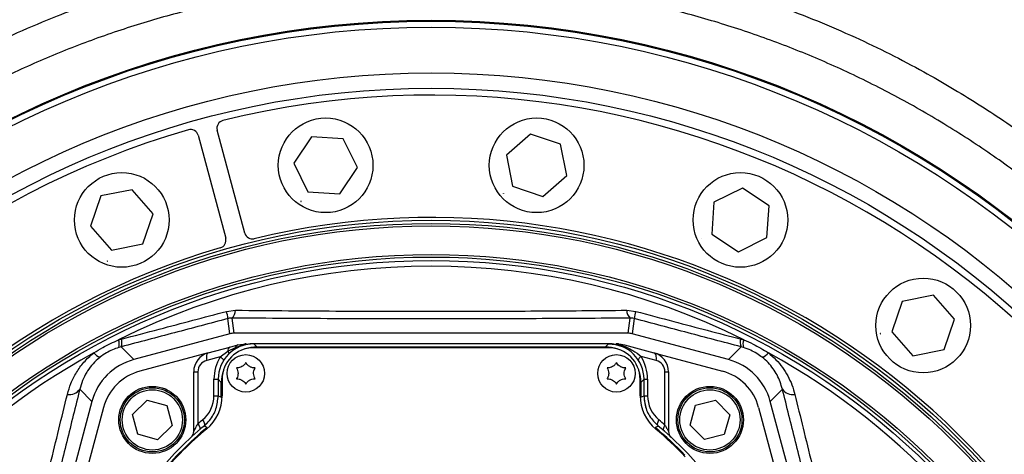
# Model space of a CAD drawing. Extents: x 0 to 8410, y 0 to 5940.
# Tile 105 of 161: x 4577 to 4827, y 2663 to 2773. Entities that reach past the tile are written whole.
import ezdxf

# ---------------------------------------------------------------- set-up
doc = ezdxf.new("R2010")
doc.units = 0
doc.header["$LTSCALE"] = 10
doc.layers.get('0').update_dxf_attribs({"linetype": 'CONTINUOUS'})
doc.styles.add('SLDTEXTSTYLE0', font='TXT', dxfattribs={"width": 0.605})
doc.dimstyles.new('SLDDIMSTYLE0', dxfattribs={"dimtxt": 50, "dimasz": 50, "dimexe": 0, "dimexo": 0.0625, "dimgap": 12.5, "dimtad": 0, "dimtih": 1, "dimtoh": 1, "dimdec": 0, "dimrnd": 1e-09, "dimzin": 12, "dimtxsty": 'SLDTEXTSTYLE0', "dimsah": 1, "dimcen": 0, "dimazin": 3, "dimtfac": 1, "dimtofl": 0, "dimtmove": 0, "dimatfit": 3, "dimtolj": 1, "dimtzin": 12})
doc.dimstyles.new('SLDDIMSTYLE1', dxfattribs={"dimtxt": 50, "dimasz": 50, "dimexe": 0, "dimexo": 0.0625, "dimgap": 12.5, "dimtad": 1, "dimdec": 1, "dimrnd": 1e-09, "dimzin": 12, "dimtxsty": 'SLDTEXTSTYLE0', "dimsah": 1, "dimcen": 0.09, "dimazin": 3, "dimtfac": 1, "dimtofl": 0, "dimtmove": 0, "dimatfit": 3, "dimtolj": 1, "dimtzin": 12})
doc.dimstyles.new('SLDDIMSTYLE2', dxfattribs={"dimtxt": 50, "dimasz": 50, "dimexe": 0, "dimexo": 0.0625, "dimgap": 12.5, "dimtad": 1, "dimdec": 0, "dimrnd": 1e-09, "dimzin": 12, "dimtxsty": 'SLDTEXTSTYLE0', "dimsah": 1, "dimcen": 0.09, "dimazin": 3, "dimtfac": 1, "dimtofl": 0, "dimtmove": 0, "dimatfit": 3, "dimtolj": 1, "dimtzin": 12})

# ---------------------------------------------------------------- blocks, each defined once
blk = doc.blocks.new('_D')
at = {"color": 7, "linetype": 'CONTINUOUS'}
for p, q in [((5541.69, 2880.46), (5679.6, 2936.17)), ((5679.6, 2936.17), (5868.77, 2936.17)), ((4681.63, 2533.02), (5541.69, 2880.46))]:
    blk.add_line(p, q, dxfattribs=at)
blk.add_solid([(5541.69, 2880.46), (5590.86, 2892.24), (5585.24, 2906.14)], dxfattribs=at)
at = {"color": 7, "linetype": 'CONTINUOUS', "insert": (5704.6, 3000.63), "char_height": 50, "attachment_point": 1, "style": 'SLDTEXTSTYLE0'}
blk.add_mtext('R928', dxfattribs=at)
blk = doc.blocks.new('_D_7')
at = {"color": 7, "linetype": 'CONTINUOUS'}
for p, q in [((4661.63, 4113.02), (3022.36, 4113.02)), ((3037.36, 2533.02), (3037.36, 4113.02)), ((4661.63, 2533.02), (3022.36, 2533.02))]:
    blk.add_line(p, q, dxfattribs=at)
for points in [[(3037.36, 4113.02), (3029.86, 4063.02), (3044.86, 4063.02)], [(3037.36, 2533.02), (3044.86, 2583.02), (3029.86, 2583.02)]]:
    blk.add_solid(points, dxfattribs=at)
at = {"color": 7, "linetype": 'CONTINUOUS', "insert": (2972.9, 3246.63), "char_height": 50, "attachment_point": 1, "rotation": 90, "style": 'SLDTEXTSTYLE0'}
blk.add_mtext('1580', dxfattribs=at)
blk = doc.blocks.new('_D_9')
at = {"color": 7, "linetype": 'CONTINUOUS'}
for p, q in [((6136.63, 4639.08), (2746.63, 4639.08)), ((2761.63, 4639.08), (2761.63, 1533.02)), ((3861.91, 1533.02), (2746.63, 1533.02))]:
    blk.add_line(p, q, dxfattribs=at)
for points in [[(2761.63, 4639.08), (2754.13, 4589.08), (2769.13, 4589.08)], [(2761.63, 1533.02), (2769.13, 1583.02), (2754.13, 1583.02)]]:
    blk.add_solid(points, dxfattribs=at)
at = {"color": 7, "linetype": 'CONTINUOUS', "insert": (2697.18, 3009.66), "char_height": 50, "attachment_point": 1, "rotation": 90, "style": 'SLDTEXTSTYLE0'}
blk.add_mtext('3106', dxfattribs=at)

msp = doc.modelspace()

# ---------------------------------------------------------------- linework, layer by layer
at = {"color": 7, "linetype": 'CONTINUOUS'}
for p, q in [((4634.369256, 2719.07561), (4627.379479, 2745.161821)), ((4622.549834, 2743.867804), (4629.539641, 2717.781474)), ((4651.299777, 2743.516614), (4646.810474, 2736.794998)), ((4659.365477, 2742.98947), (4651.299777, 2743.516614)), ((4662.941875, 2735.74083), (4659.365477, 2742.98947)), ((4706.813457, 2744.195272), (4700.737478, 2738.86459)), ((4714.467915, 2741.598536), (4706.813457, 2744.195272)), ((4716.046395, 2733.671238), (4714.467915, 2741.598536)), ((4700.737478, 2738.86459), (4702.315929, 2730.937292)), ((4646.810474, 2736.794998), (4650.386902, 2729.546358)), ((4658.452602, 2729.019334), (4662.941875, 2735.74083)), ((4709.970387, 2728.340675), (4716.046395, 2733.671238)), ((4605.780604, 2730.071475), (4597.853305, 2728.493025)), ((4611.111226, 2723.995497), (4605.780604, 2730.071475)), ((4650.386902, 2729.546358), (4658.452602, 2729.019334)), ((4702.315929, 2730.937292), (4709.970387, 2728.340675)), ((4760.611208, 2730.482747), (4753.362568, 2726.906349)), ((4767.332794, 2725.993444), (4760.611208, 2730.482747)), ((4597.853305, 2728.493025), (4595.256658, 2720.838596)), ((4648.63381, 2727.16551), (4648.610892, 2727.145364)), ((4648.610892, 2727.145364), (4648.616852, 2727.115442)), ((4648.616852, 2727.115442), (4648.645731, 2727.105667)), ((4648.662688, 2727.155735), (4648.63381, 2727.16551)), ((4648.645731, 2727.105667), (4648.668649, 2727.125813)), ((4648.668649, 2727.125813), (4648.662688, 2727.155735)), ((4699.979039, 2729.077746), (4699.977042, 2729.047348)), ((4699.977042, 2729.047348), (4700.002404, 2729.03042)), ((4700.006368, 2729.091336), (4699.979039, 2729.077746)), ((4700.002404, 2729.03042), (4700.029733, 2729.043891)), ((4700.03173, 2729.074289), (4700.006368, 2729.091336)), ((4700.029733, 2729.043891), (4700.03173, 2729.074289)), ((4753.362568, 2726.906349), (4752.835514, 2718.840648)), ((4766.80571, 2717.927744), (4767.332794, 2725.993444)), ((4608.514579, 2716.341068), (4611.111226, 2723.995497)), ((4595.256658, 2720.838596), (4600.58731, 2714.762618)), ((4750.096979, 2717.649271), (4750.087174, 2717.620422)), ((4750.087174, 2717.620422), (4750.10729, 2717.597534)), ((4750.1269, 2717.655231), (4750.096979, 2717.649271)), ((4750.10729, 2717.597534), (4750.137212, 2717.603494)), ((4750.146987, 2717.632343), (4750.1269, 2717.655231)), ((4750.137212, 2717.603494), (4750.146987, 2717.632343)), ((4752.835514, 2718.840648), (4759.5571, 2714.351346)), ((4759.5571, 2714.351346), (4766.80571, 2717.927744)), ((4600.58731, 2714.762618), (4608.514579, 2716.341068)), ((4599.510195, 2712.009122), (4599.493237, 2711.98373)), ((4599.493237, 2711.98373), (4599.506738, 2711.956431)), ((4599.506738, 2711.956431), (4599.537166, 2711.954405)), ((4599.540623, 2712.007095), (4599.510195, 2712.009122)), ((4599.537166, 2711.954405), (4599.554094, 2711.979796)), ((4599.554094, 2711.979796), (4599.540623, 2712.007095)), ((4809.02678, 2703.313639), (4801.099541, 2701.735188)), ((4814.357402, 2697.23766), (4809.02678, 2703.313639)), ((4801.099541, 2701.735188), (4798.502864, 2694.08076)), ((4811.760785, 2689.583232), (4814.357402, 2697.23766)), ((4630.602719, 2693.560173), (4606.227191, 2687.028696)), ((4731.630745, 2693.69631), (4631.637367, 2693.69631)), ((4757.04092, 2687.028696), (4732.665392, 2693.560173)), ((4795.549275, 2693.638732), (4795.532348, 2693.613459)), ((4795.532348, 2693.613459), (4795.545878, 2693.586041)), ((4795.545878, 2693.586041), (4795.576276, 2693.584134)), ((4795.579733, 2693.636824), (4795.549275, 2693.638732)), ((4795.576276, 2693.584134), (4795.593204, 2693.609406)), ((4795.593204, 2693.609406), (4795.579733, 2693.636824)), ((4798.502864, 2694.08076), (4803.833487, 2688.004662)), ((4625.129284, 2688.742925), (4630.568268, 2690.200259)), ((4630.568268, 2690.200259), (4632.616731, 2690.749099)), ((4632.616731, 2690.749099), (4634.687277, 2691.02173)), ((4635.847243, 2690.997531), (4635.308089, 2690.923502)), ((4636.241647, 2691.02173), (4635.847243, 2690.997531)), ((4726.635428, 2691.02173), (4636.632683, 2691.02173)), ((4726.634057, 2690.021684), (4636.634054, 2690.021684)), ((4729.099454, 2691.004922), (4728.580834, 2691.02173)), ((4729.290577, 2690.855672), (4729.099454, 2691.004922)), ((4730.651381, 2690.749099), (4738.138827, 2688.742925)), ((4803.833487, 2688.004662), (4811.760785, 2689.583232)), ((4625.129284, 2688.742925), (4607.759508, 2684.088637)), ((4738.138827, 2688.742925), (4755.508604, 2684.088637)), ((4621.423366, 2668.799569), (4621.423366, 2683.91328)), ((4627.63405, 2682.023098), (4627.63405, 2677.858521)), ((4628.634067, 2682.021787), (4628.634067, 2677.859237)), ((4734.634044, 2677.859237), (4734.634044, 2682.021787)), ((4735.634061, 2677.858521), (4735.634061, 2682.023098)), ((4741.844745, 2683.91328), (4741.844745, 2668.799569)), ((4595.627071, 2676.428606), (4589.095654, 2652.053048)), ((4598.56713, 2674.89629), (4593.912901, 2657.526543)), ((4605.914476, 2673.114707), (4609.616073, 2676.761438)), ((4609.616073, 2676.761438), (4614.624979, 2675.379087)), ((4614.624979, 2675.379087), (4615.932288, 2670.350124)), ((4747.315737, 2670.425107), (4748.698058, 2675.434043)), ((4748.698058, 2675.434043), (4753.72708, 2676.741292)), ((4753.72708, 2676.741292), (4757.373752, 2673.039724)), ((4764.701011, 2674.89629), (4769.35518, 2657.526543)), ((4774.172427, 2652.053048), (4767.64107, 2676.428606)), ((4607.221784, 2668.085744), (4605.914476, 2673.114707)), ((4757.373752, 2673.039724), (4755.991401, 2668.030788)), ((4615.932288, 2670.350124), (4612.23069, 2666.703393)), ((4750.962408, 2666.723539), (4747.315737, 2670.425107)), ((4612.23069, 2666.703393), (4607.221784, 2668.085744)), ((4755.991401, 2668.030788), (4750.962408, 2666.723539))]:
    msp.add_line(p, q, dxfattribs=at)
at = {"color": 8, "linetype": 'CONTINUOUS'}
for p, q in [((4629.739525, 2699.238588), (4632.028403, 2699.525883)), ((4731.239708, 2699.525883), (4733.528586, 2699.238588)), ((4630.602719, 2693.560173), (4630.095216, 2697.414924)), ((4631.131323, 2697.539975), (4631.637367, 2693.69631)), ((4731.630745, 2693.69631), (4732.136788, 2697.539975)), ((4733.172896, 2697.414924), (4732.665392, 2693.560173)), ((4602.354856, 2692.013432), (4603.114518, 2692.228009)), ((4760.153594, 2692.228009), (4760.913255, 2692.013432)), ((4602.999928, 2690.256049), (4602.419349, 2690.092494)), ((4602.999928, 2690.256049), (4606.227191, 2687.028696)), ((4630.070331, 2689.131071), (4632.009419, 2690.108349)), ((4632.009419, 2690.108349), (4633.923384, 2690.740158)), ((4633.923384, 2690.740158), (4635.847243, 2690.997531)), ((4636.632683, 2691.02173), (4637.427034, 2690.227439)), ((4637.427034, 2690.021684), (4637.427034, 2690.227439)), ((4637.427034, 2690.227439), (4725.841077, 2690.227439)), ((4725.841077, 2690.227439), (4726.635428, 2691.02173)), ((4725.841077, 2690.021684), (4725.841077, 2690.227439)), ((4757.04092, 2687.028696), (4760.268184, 2690.256049)), ((4760.848763, 2690.092494), (4760.268184, 2690.256049)), ((4628.165277, 2687.735249), (4624.715926, 2686.81102)), ((4628.165277, 2687.735249), (4630.070331, 2689.131071)), ((4738.71723, 2686.81102), (4734.872552, 2687.841226)), ((4621.423366, 2683.91328), (4622.492405, 2683.91328)), ((4622.492405, 2683.91328), (4622.492405, 2670.701553)), ((4626.565041, 2682.021787), (4627.63405, 2682.021787)), ((4626.565041, 2677.859237), (4626.565041, 2682.021787)), ((4628.428402, 2681.228806), (4627.63405, 2682.023098)), ((4735.634061, 2682.023098), (4734.83971, 2681.228806)), ((4735.634061, 2682.021787), (4736.538025, 2682.021787)), ((4736.538025, 2682.021787), (4736.538025, 2677.859237)), ((4740.940781, 2670.41557), (4740.940781, 2683.91328)), ((4740.940781, 2683.91328), (4741.844745, 2683.91328)), ((4595.627071, 2676.428606), (4592.529001, 2679.526617)), ((4628.428402, 2677.485396), (4628.428402, 2681.228806)), ((4628.634067, 2681.228806), (4628.428402, 2681.228806)), ((4734.634044, 2681.228806), (4734.83971, 2681.228806)), ((4734.83971, 2681.228806), (4734.83971, 2677.485396)), ((4770.739081, 2679.526617), (4767.64107, 2676.428606)), ((4626.565041, 2677.859237), (4627.63405, 2677.859237)), ((4628.428402, 2677.485396), (4628.62769, 2677.485396)), ((4734.640421, 2677.485396), (4734.83971, 2677.485396)), ((4735.634061, 2677.859237), (4736.538025, 2677.859237))]:
    msp.add_line(p, q, dxfattribs=at)
at = {"color": 7, "linetype": 'CONTINUOUS', "flags": 128}
msp.add_lwpolyline([(4726.634057, 2691.02173), (4728.389861, 2690.848758), (4730.059238, 2690.344502)], dxfattribs=at)
at = {"color": 8, "linetype": 'CONTINUOUS', "flags": 128}
for points in [[(4625.129284, 2688.742925), (4624.980034, 2688.669016), (4624.85263, 2688.53419), (4624.751272, 2688.342978), (4624.67924, 2688.10158), (4624.638887, 2687.817861), (4624.631586, 2687.501122), (4624.657573, 2687.161853), (4624.715926, 2686.81102)], [(4628.165277, 2687.735249), (4628.366621, 2687.571456), (4628.544124, 2687.411), (4628.694059, 2687.257459), (4628.813269, 2687.113931), (4628.899248, 2686.983516), (4628.950181, 2686.868955), (4628.964963, 2686.772515), (4628.949972, 2686.708738)], [(4734.262856, 2686.798145), (4734.240117, 2686.86824), (4734.240683, 2686.971118), (4734.273108, 2687.090208), (4734.336795, 2687.223126), (4734.430583, 2687.367369), (4734.552713, 2687.520434), (4734.70095, 2687.67934), (4734.872552, 2687.841226)], [(4738.71723, 2686.81102), (4738.764795, 2687.15768), (4738.775971, 2687.493255), (4738.75046, 2687.807133), (4738.689007, 2688.08942), (4738.59361, 2688.330938), (4738.467308, 2688.524296), (4738.314094, 2688.663055), (4738.138827, 2688.742925)], [(4627.63405, 2677.858521), (4628.036263, 2677.669813), (4628.428402, 2677.485396)], [(4734.83971, 2677.485396), (4735.231849, 2677.669813), (4735.634061, 2677.858521)], [(4622.492405, 2670.701553), (4622.649523, 2670.45181), (4622.77961, 2670.208265), (4622.879477, 2669.97688), (4622.946592, 2669.763614), (4622.979315, 2669.573476), (4622.976812, 2669.41147), (4622.939201, 2669.281532), (4622.867348, 2669.186761)], [(4623.685034, 2671.71221), (4623.839172, 2671.458055), (4623.9661, 2671.210338), (4624.06263, 2670.975139), (4624.126347, 2670.758416), (4624.155643, 2670.565655), (4624.149772, 2670.401623), (4624.108913, 2670.270492), (4624.034049, 2670.175483)], [(4624.800088, 2669.778873), (4624.472024, 2669.949343), (4624.034556, 2670.17584)], [(4738.340648, 2669.624736), (4738.372805, 2669.663717), (4738.412442, 2669.711639), (4738.442214, 2669.74764), (4738.46096, 2669.770409), (4738.468023, 2669.778873)], [(4739.233555, 2670.17584), (4738.897117, 2670.001675), (4738.468023, 2669.778873)], [(4739.234062, 2670.175483), (4739.144387, 2670.280029), (4739.086153, 2670.417358), (4739.060642, 2670.58437), (4739.068421, 2670.777251), (4739.109369, 2670.991589), (4739.182534, 2671.222379), (4739.286186, 2671.464493), (4739.418002, 2671.71221)], [(4740.723701, 2668.906977), (4740.638437, 2669.011165), (4740.584673, 2669.147064), (4740.563693, 2669.311454), (4740.575941, 2669.500877), (4740.621152, 2669.710805), (4740.69831, 2669.936706), (4740.805658, 2670.173456), (4740.940781, 2670.41557)]]:
    msp.add_lwpolyline(points, dxfattribs=at)
at = {"color": 7, "linetype": 'CONTINUOUS'}
for centre, radius in [((4681.634054, 2533.021738), 240), ((4681.634054, 2533.021738), 239.9), ((4681.634054, 2533.021738), 239.75), ((4654.876184, 2736.267934), 12), ((4708.391923, 2736.267934), 12), ((4603.18395, 2722.417042), 12), ((4760.084157, 2722.417042), 12), ((4681.634054, 2533.021738), 188.5), ((4681.634054, 2533.021738), 180), ((4806.430147, 2695.659173), 12), ((4634.634054, 2683.521738), 4.75), ((4728.634054, 2683.521738), 4.75), ((4610.923376, 2671.732416), 8.5), ((4610.923376, 2671.732416), 8.135), ((4752.344732, 2671.732416), 8.5), ((4752.344732, 2671.732416), 8.135)]:
    msp.add_circle(centre, radius, dxfattribs=at)
at = {"color": 8, "linetype": 'CONTINUOUS'}
for centre, radius in [((4681.634054, 2533.021738), 238.265325), ((4681.634054, 2533.021738), 226.649285), ((4681.634054, 2533.021738), 222.784345), ((4681.634054, 2533.021738), 189.3), ((4681.634054, 2533.021738), 187.873855), ((4681.634054, 2533.021738), 180.626145), ((4681.634054, 2533.021738), 179.108271), ((4610.923376, 2671.732416), 7.635), ((4752.344732, 2671.732416), 7.635)]:
    msp.add_circle(centre, radius, dxfattribs=at)
at = {"color": 7, "linetype": 'CONTINUOUS'}
for centre, radius, start, end in [((4681.634054, 2533.021738), 927.584008, 316.727313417, 86.727313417), ((4681.634054, 2533.021738), 305.463529, 338, 63.81961603), ((4681.634054, 2533.021738), 221, 16.1773934, 103.8226066), ((4629.311316, 2745.679517), 2, 103.8226066, 195), ((4681.634054, 2533.021738), 221, 106.1773934, 193.8226066), ((4620.617984, 2743.350146), 2, 15, 106.1773934), ((4681.634054, 2533.021738), 190, 16.34299281, 103.65700719), ((4627.607781, 2717.263866), 2, 286.34299281, 15), ((4636.301114, 2719.593238), 2, 195, 283.65700719), ((4681.634054, 2533.021738), 190, 106.34299281, 193.65700719), ((4636.634054, 2682.021738), 8, 90, 180), ((4726.634054, 2682.021738), 8, 360, 90), ((4626.423376, 2683.913262), 5, 105, 180), ((4736.844732, 2683.913262), 5, 360, 75), ((4611.124154, 2671.531638), 13, 105, 165), ((4752.143954, 2671.531638), 13, 15, 75), ((4617.634054, 2677.859229), 11, 309.7918195, 0), ((4745.634054, 2677.859229), 11, 180, 230.2081805), ((4745.634054, 2677.859229), 10, 179.99999999, 196.98096818), ((4617.634054, 2677.859229), 10, 309.7918195, 326.77262459), ((4681.634054, 2601.021738), 90, 129.79141064, 140.20858936), ((4681.634054, 2601.021738), 90, 39.79141064, 50.20858936), ((4681.634054, 2601.021738), 89, 129.7918195, 140.2081805), ((4619.423376, 2668.799548), 2, 312.54764167, 0), ((4681.634054, 2601.021738), 89, 43.60281897, 50.2081805), ((4743.844732, 2668.799548), 2, 180, 227.45235833)]:
    msp.add_arc(centre, radius, start, end, dxfattribs=at)
at = {"color": 8, "linetype": 'CONTINUOUS'}
for centre, radius, start, end in [((4681.634054, 2533.021738), 177.661387, 63.49745134, 116.50254866), ((4629.489832, 2699.477044), 2.539041, 310.27827938, 1.10216333), ((4733.778045, 2699.476938), 2.538809, 178.89534663, 229.72421065), ((4619.58181, 2696.31089), 10.571215, 5.99477861, 16.07825774), ((4743.68022, 2696.312076), 10.565044, 163.91878961, 174.00817404), ((4599.413098, 2690.953116), 3.127013, 344.02476812, 19.82100305), ((4600.444656, 2691.393844), 2.79714, 335.99784541, 17.35075796), ((4762.823455, 2691.393844), 2.79714, 162.64924204, 204.00215459), ((4763.855013, 2690.953116), 3.127013, 160.17899695, 195.97523188), ((4631.105899, 2689.299333), 1.049149, 120.82682466, 189.2289491), ((4631.603742, 2689.96759), 0.429403, 321.84724167, 19.13537804), ((4632.928583, 2689.845336), 0.956054, 109.03753361, 164.0318818), ((4633.677208, 2690.781234), 0.249579, 299.86611523, 350.5271423), ((4634.704615, 2689.797701), 1.224152, 90.81155759, 129.65639171), ((4681.634054, 2533.021738), 177.661387, 118.77720396, 61.22279604), ((4598.676595, 2690.587757), 3.164044, 215.6953856, 251.04439641), ((4637.565034, 2682.021738), 11, 148.70707113, 180), ((4629.133017, 2688.136263), 1.366821, 17.55893163, 46.70446243), ((4725.538011, 2682.021738), 11, 0, 31.94086143), ((4764.591572, 2690.58771), 3.163971, 288.95442621, 324.30473124), ((4625.492395, 2683.913262), 3, 105, 180), ((4737.940775, 2683.913262), 3, 360, 75), ((4589.921735, 2681.277265), 3.140478, 260.01867832, 326.12061748), ((4773.346408, 2681.277385), 3.140596, 213.88057813, 279.98090737), ((4618.565034, 2677.859229), 8, 309.7918195, 0), ((4744.538011, 2677.859229), 8, 180, 230.2081805), ((4681.634054, 2601.021738), 89.205642, 129.57679247, 140.42320753), ((4682.565034, 2601.021738), 92, 129.7918195, 130.76540944), ((4519.322711, 2582.485542), 136.914582, 39.52756152, 39.61123922), ((4681.634054, 2601.021738), 89.205642, 43.81347524, 50.42320753), ((4680.538011, 2601.021738), 92, 48.96258061, 50.2081805)]:
    msp.add_arc(centre, radius, start, end, dxfattribs=at)
at = {"color": 7, "linetype": 'CONTINUOUS'}
for centre, major_axis, ratio, start_param, end_param in [((4631.637998, 2689.693904), (0.522429, -3.968239), 0.9993802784, 3.0107731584, 3.2724121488), ((4731.63011, 2689.693904), (-0.522429, -3.968239), 0.9993802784, 3.0107731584, 3.2724121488), ((4636.635425, 2682.020367), (-6.3659, 6.3659), 0.9996954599, 5.497939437, 7.0684311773), ((4726.632683, 2682.020367), (6.3659, 6.3659), 0.9996954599, 5.497939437, 7.0684311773), ((4610.122049, 2672.533743), (10.615221, -10.615221), 0.9991880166, 2.6183455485, 3.6648397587), ((4753.146059, 2672.533743), (-10.615221, -10.615221), 0.9991880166, 2.6183455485, 3.6648397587)]:
    msp.add_ellipse(centre, major_axis=major_axis, ratio=ratio, start_param=start_param, end_param=end_param, dxfattribs=at)
at = {"color": 8, "linetype": 'CONTINUOUS'}
for centre, major_axis, start_param, end_param in [((4637.42963, 2681.226161), (6.365684, -6.365684), 2.3563467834, 2.6985459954), ((4725.838477, 2681.226161), (6.365684, 6.365684), 0.4430316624, 0.7852458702), ((4637.42963, 2681.226161), (6.365684, -6.365684), 3.5846392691, 3.9268385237), ((4725.838477, 2681.226161), (6.365684, 6.365684), 5.497939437, 5.8401535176)]:
    msp.add_ellipse(centre, major_axis=major_axis, ratio=0.9997292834, start_param=start_param, end_param=end_param, dxfattribs=at)
for points, knots in [([(4381.202402, 2573.519995), (4382.215021, 2580.071477), (4384.243547, 2593.195704), (4388.931044, 2612.59005), (4394.780216, 2631.677168), (4401.874807, 2650.319095), (4409.75782, 2667.554825), (4418.243747, 2683.408014), (4427.121121, 2697.958014), (4436.810154, 2712.013161), (4447.263787, 2725.509304), (4458.435084, 2738.382154), (4470.296772, 2750.587368), (4482.842748, 2762.090744), (4496.039125, 2772.886678), (4509.837815, 2782.946929), (4524.173377, 2792.226178), (4538.980227, 2800.679179), (4554.219428, 2808.274146), (4569.874333, 2814.980381), (4585.911159, 2820.802017), (4602.272854, 2825.73366), (4618.884675, 2829.730553), (4635.661002, 2832.861164), (4646.948162, 2834.137977), (4652.582856, 2834.775378)], [0, 0, 0, 0, 0.0489199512, 0.0979986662, 0.1471315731, 0.1962107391, 0.2451311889, 0.2869398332, 0.3288803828, 0.3708879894, 0.4128955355, 0.4548359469, 0.4966446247, 0.5384669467, 0.5804207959, 0.6224420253, 0.6644631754, 0.706417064, 0.7482392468, 0.7900888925, 0.8320705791, 0.8741195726, 0.9161685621, 0.9581502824, 1, 1, 1, 1]), ([(4672.625603, 2829.600384), (4666.126349, 2829.281288), (4654.381573, 2828.704651), (4637.49932, 2826.565252), (4622.381617, 2823.896104), (4607.815812, 2820.532114), (4594.213325, 2816.68363), (4581.195448, 2812.328581), (4568.897068, 2807.591312), (4556.076946, 2801.990525), (4542.812601, 2795.416073), (4529.438256, 2787.879842), (4516.808302, 2779.886922), (4505.247841, 2771.753933), (4494.406585, 2763.336973), (4484.371015, 2754.797162), (4474.128875, 2745.272506), (4463.790785, 2734.683436), (4453.668499, 2723.151251), (4444.399455, 2711.434443), (4436.185863, 2699.938953), (4428.744257, 2688.413773), (4422.10251, 2677.039617), (4415.652855, 2664.781543), (4409.504686, 2651.612007), (4403.884261, 2637.749942), (4399.092566, 2623.99978), (4395.184546, 2610.800281), (4391.993833, 2597.823567), (4389.436069, 2585.252249), (4388.194391, 2576.83926), (4387.583556, 2572.70055)], [0, 0, 0, 0, 0.0467701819, 0.0845181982, 0.1222662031, 0.1571132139, 0.1919602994, 0.2238708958, 0.2557815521, 0.2866902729, 0.3244336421, 0.3621770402, 0.3970195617, 0.4318620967, 0.4637680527, 0.495674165, 0.5265782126, 0.5643042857, 0.6020302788, 0.6368569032, 0.6716837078, 0.7035753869, 0.7354668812, 0.7663570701, 0.8031399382, 0.8399227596, 0.8738616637, 0.9078006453, 0.9388619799, 0.9699235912, 1, 1, 1, 1]), ([(4956.762316, 2421.914627), (4958.707083, 2426.956485), (4962.596645, 2437.040274), (4967.193301, 2451.974202), (4970.925405, 2466.526164), (4973.718201, 2480.200694), (4975.804968, 2493.51932), (4977.241135, 2506.339433), (4978.149081, 2519.610143), (4978.462676, 2533.314163), (4978.107898, 2547.526658), (4976.946184, 2563.469155), (4974.648165, 2581.077115), (4970.931563, 2599.860237), (4966.344406, 2617.153354), (4961.16135, 2632.957987), (4955.610468, 2647.272072), (4949.501909, 2660.914622), (4943.102542, 2673.518872), (4936.319575, 2685.451878), (4929.300297, 2696.605216), (4921.388056, 2708.025108), (4912.345676, 2719.829344), (4901.960516, 2731.979775), (4890.508485, 2743.985137), (4878.140401, 2755.563164), (4864.771279, 2766.694428), (4850.916714, 2776.909842), (4836.650479, 2786.209958), (4822.095346, 2794.551379), (4807.082001, 2802.136838), (4796.717862, 2806.468977), (4791.535797, 2808.635046)], [0, 0, 0, 0, 0.034682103, 0.0693647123, 0.1002302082, 0.1310956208, 0.1589212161, 0.1867466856, 0.2138824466, 0.2442868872, 0.2747088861, 0.3051134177, 0.3468648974, 0.3886162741, 0.4279427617, 0.4616426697, 0.4953427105, 0.5264526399, 0.5575626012, 0.5860505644, 0.6145386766, 0.6421322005, 0.6752107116, 0.7099502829, 0.7446899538, 0.781667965, 0.818645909, 0.856304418, 0.8921062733, 0.9279079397, 0.9639539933, 1, 1, 1, 1]), ([(4812.139215, 2806.64127), (4815.777635, 2804.853786), (4823.05447, 2801.278821), (4833.698428, 2795.360646), (4844.123687, 2789.042787), (4855.511239, 2781.487952), (4867.70859, 2772.535717), (4880.057538, 2762.389562), (4891.413617, 2752.029075), (4901.482381, 2741.904105), (4910.744813, 2731.683478), (4919.170975, 2721.524185), (4927.709669, 2710.269546), (4936.22575, 2697.850131), (4944.398334, 2684.462498), (4951.678588, 2671.038064), (4957.934378, 2658.02138), (4963.408495, 2645.110618), (4968.10364, 2632.492106), (4972.459798, 2618.985822), (4976.426223, 2604.326595), (4979.841397, 2588.365799), (4982.477262, 2571.629667), (4984.198105, 2554.415444), (4984.935654, 2536.666632), (4984.646977, 2519.949605), (4983.536412, 2504.316137), (4981.815579, 2489.899099), (4979.113017, 2473.798707), (4975.075956, 2456.121662), (4969.566802, 2437.351884), (4964.948779, 2425.303949), (4962.708833, 2419.460167)], [0, 0, 0, 0, 0.02657172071, 0.05314340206, 0.07980649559, 0.10646961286, 0.14270661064, 0.17894332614, 0.21119266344, 0.24344186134, 0.27251501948, 0.30158829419, 0.32994122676, 0.36510083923, 0.40026058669, 0.43271837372, 0.46517600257, 0.4948983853, 0.52462043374, 0.55340936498, 0.5879042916, 0.62413109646, 0.66035800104, 0.69891850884, 0.73747921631, 0.77674913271, 0.80845921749, 0.84018746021, 0.87189752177, 0.91544139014, 0.95898533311, 1, 1, 1, 1]), ([(4406.189712, 2272.154261), (4412.875527, 2291.131599), (4421.873058, 2316.67062), (4433.366218, 2348.701058), (4439.160462, 2364.731391), (4442.76477, 2377.450467), (4444.360716, 2385.926919), (4445.332328, 2393.720848), (4445.819222, 2401.260519), (4445.82666, 2409.281425), (4445.20111, 2418.567875), (4443.621867, 2428.587461), (4440.971547, 2439.23079), (4437.736065, 2448.593526), (4434.777603, 2456.927253), (4431.765273, 2466.876341), (4428.470361, 2479.510866), (4425.531967, 2494.952915), (4423.544316, 2510.653322), (4422.634029, 2525.695567), (4422.601245, 2540.006693), (4423.285119, 2553.489024), (4424.758315, 2567.619176), (4427.156942, 2582.338335), (4430.601829, 2597.638673), (4435.023113, 2612.890013), (4440.443698, 2628.022871), (4446.143276, 2641.291225), (4451.756997, 2652.648734), (4457.898274, 2663.847104), (4465.605516, 2676.301403), (4474.400585, 2688.706634), (4483.363122, 2699.940696), (4492.350461, 2710.070446), (4502.555943, 2720.407252), (4513.716925, 2730.481355), (4525.882382, 2740.216665), (4538.795593, 2749.351382), (4552.464518, 2757.770508), (4565.23902, 2764.58348), (4576.739617, 2769.974884), (4588.551461, 2774.91998), (4602.385414, 2779.850747), (4618.202917, 2784.363913), (4634.160545, 2787.862664), (4648.449337, 2790.069213), (4661.07016, 2791.333243), (4673.836034, 2792.079773), (4688.499293, 2792.14467), (4702.32733, 2791.3682), (4710.604154, 2790.428891), (4713.407429, 2790.110757)], [0, 0, 0, 0, 0.0851721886, 0.1146216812, 0.1440661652, 0.1572979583, 0.1705328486, 0.1805320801, 0.1905314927, 0.2024956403, 0.2144596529, 0.2298960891, 0.2453709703, 0.2608292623, 0.2718184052, 0.2828089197, 0.3048255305, 0.3270666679, 0.3493070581, 0.3717780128, 0.3908128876, 0.4098612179, 0.4288961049, 0.4509229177, 0.4729500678, 0.4952453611, 0.5180983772, 0.5409509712, 0.5563314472, 0.5717119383, 0.5949996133, 0.6182871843, 0.6360383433, 0.6558102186, 0.6755820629, 0.697498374, 0.7194153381, 0.7415008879, 0.7644128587, 0.7873256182, 0.8027452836, 0.8181649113, 0.8415156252, 0.8648671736, 0.8877472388, 0.9106265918, 0.9260256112, 0.9414246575, 0.9647413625, 0.9880582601, 1, 1, 1, 1]), ([(4739.746275, 2785.474231), (4743.233839, 2784.628814), (4750.070374, 2782.971576), (4760.116513, 2779.976074), (4769.929016, 2776.650044), (4779.618195, 2772.914863), (4788.977547, 2768.868279), (4797.982127, 2764.549179), (4808.418232, 2759.051689), (4820.313884, 2752.016683), (4832.393507, 2743.844851), (4843.010242, 2735.7927), (4852.292903, 2728.043348), (4861.297554, 2719.781578), (4869.992672, 2711.012494), (4878.355968, 2701.730135), (4886.287806, 2692.026105), (4894.955461, 2680.304995), (4904.000017, 2666.356293), (4911.830983, 2652.175145), (4917.767444, 2639.762189), (4922.201801, 2629.34), (4926.191554, 2618.708798), (4929.626992, 2608.17324), (4932.533062, 2597.794354), (4934.953484, 2587.578642), (4936.959423, 2577.249814), (4938.655728, 2566.105323), (4939.928911, 2554.170394), (4940.66183, 2541.419283), (4940.763884, 2528.605609), (4940.155059, 2514.024166), (4938.492604, 2497.738914), (4935.779699, 2482.060815), (4932.661676, 2468.696888), (4929.564984, 2457.606218), (4925.580882, 2445.51498), (4920.605934, 2432.505402), (4914.85981, 2418.517021), (4905.318623, 2395.305558), (4867.893954, 2302.100924), (4832.135722, 2213.661317), (4802.004935, 2139.13988)], [0, 0, 0, 0, 0.0140185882, 0.0274800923, 0.0409414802, 0.0544904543, 0.0680394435, 0.080769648, 0.093499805, 0.1141151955, 0.1347304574, 0.1504440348, 0.1661576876, 0.1819574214, 0.1981725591, 0.2143877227, 0.2307543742, 0.247120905, 0.2713220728, 0.2956483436, 0.3103564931, 0.3250648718, 0.3398863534, 0.3547076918, 0.3683464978, 0.3819852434, 0.3957144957, 0.409443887, 0.4260168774, 0.4425898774, 0.459325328, 0.4760607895, 0.4995874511, 0.5232296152, 0.5381715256, 0.5531876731, 0.568203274, 0.5878936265, 0.6075906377, 0.6272881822, 0.6859436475, 1, 1, 1, 1]), ([(4793.548109, 2142.577221), (4823.534477, 2217.15171), (4863.243029, 2315.904749), (4905.66641, 2418.530972), (4918.322257, 2451.480927), (4922.836275, 2465.860733), (4926.428715, 2480.424088), (4929.102726, 2495.181908), (4930.813853, 2508.857633), (4931.780755, 2522.824909), (4931.957773, 2536.966374), (4931.318792, 2551.314625), (4929.87996, 2565.385692), (4927.679066, 2579.213791), (4924.76329, 2592.684393), (4921.049765, 2606.18356), (4916.537428, 2619.586424), (4911.195318, 2632.917759), (4904.692435, 2646.767935), (4896.870493, 2661.003667), (4887.697668, 2675.313786), (4877.627082, 2688.875785), (4866.779235, 2701.605716), (4855.813616, 2712.868119), (4844.934599, 2722.76729), (4834.179662, 2731.523374), (4822.866532, 2739.724665), (4810.927057, 2747.398161), (4798.470797, 2754.439398), (4785.66902, 2760.736131), (4772.651868, 2766.244501), (4759.468774, 2770.966813), (4745.980927, 2774.961202), (4732.252385, 2778.195651), (4718.301036, 2780.66227), (4703.427334, 2782.434178), (4687.659662, 2783.339746), (4670.917913, 2783.194842), (4654.054211, 2781.900082), (4637.155762, 2779.441443), (4621.479497, 2776.0583), (4607.026174, 2771.998751), (4593.782771, 2767.457961), (4580.760291, 2762.148022), (4568.023094, 2756.098952), (4555.586049, 2749.322509), (4542.70786, 2741.338977), (4529.563106, 2731.964771), (4516.417351, 2721.184611), (4504.106147, 2709.614492), (4492.709694, 2697.36993), (4482.094407, 2684.314361), (4472.337448, 2670.483872), (4463.495989, 2655.987946), (4455.704739, 2641.020328), (4449.016854, 2625.710386), (4443.797476, 2611.219475), (4439.809425, 2597.7026), (4436.856783, 2585.394952), (4434.561555, 2573.144813), (4432.919248, 2561.224791), (4431.834533, 2549.480678), (4431.27474, 2538.034713), (4431.244253, 2525.34308), (4431.914322, 2511.431873), (4433.508047, 2496.223591), (4435.990204, 2481.102975), (4438.897822, 2467.824317), (4442.149375, 2456.460586), (4445.174019, 2446.85453), (4447.66923, 2437.067359), (4449.441526, 2427.057306), (4450.515705, 2416.904184), (4450.857698, 2406.610373), (4450.445459, 2396.2753), (4449.395084, 2387.001861), (4447.641758, 2377.241024), (4445.132449, 2367.029955), (4441.586123, 2355.393715), (4437.640645, 2343.874694), (4433.523395, 2332.411009), (4427.262534, 2314.255258), (4422.546176, 2299.866657), (4419.093849, 2289.334347)], [0, 0, 0, 0, 0.1660044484, 0.2198264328, 0.2293573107, 0.2388868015, 0.2509342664, 0.2603116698, 0.2698483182, 0.2793849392, 0.2892131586, 0.2990415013, 0.3090324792, 0.3184098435, 0.3279466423, 0.337483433, 0.3473112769, 0.3571391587, 0.3671296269, 0.3788951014, 0.3906604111, 0.4022083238, 0.4137564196, 0.4251779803, 0.4346491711, 0.4441203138, 0.4538067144, 0.4634931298, 0.4734179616, 0.4833427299, 0.4929421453, 0.5025956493, 0.512249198, 0.5219798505, 0.5317105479, 0.5414948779, 0.5529003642, 0.5643057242, 0.5760483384, 0.5878047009, 0.5995474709, 0.6091444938, 0.6187956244, 0.6284469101, 0.6381749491, 0.6479030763, 0.6576841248, 0.6694522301, 0.6812206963, 0.6927700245, 0.7043195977, 0.7157429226, 0.7274965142, 0.7392500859, 0.7507851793, 0.7623202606, 0.7737298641, 0.7825722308, 0.7914148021, 0.7998588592, 0.8083031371, 0.8162569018, 0.8242105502, 0.8319628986, 0.8424611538, 0.852959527, 0.8635271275, 0.8740946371, 0.8810122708, 0.8879320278, 0.8948936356, 0.9018552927, 0.9089092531, 0.9159630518, 0.9231082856, 0.930253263, 0.9352191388, 0.9435822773, 0.9519516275, 0.9603363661, 0.9687274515, 0.9771088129, 1, 1, 1, 1]), ([(4632.028403, 2699.525883), (4636.507009, 2699.483281), (4645.481992, 2699.39791), (4658.930034, 2699.316477), (4672.265003, 2699.270733), (4684.866367, 2699.263302), (4696.918084, 2699.287722), (4708.402963, 2699.339196), (4719.873804, 2699.416484), (4727.447469, 2699.489382), (4731.239708, 2699.525883)], [0, 0, 0, 0, 0.13735328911, 0.27525162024, 0.40630267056, 0.53787592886, 0.65254646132, 0.76756538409, 0.88361677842, 1, 1, 1, 1]), ([(4630.095216, 2697.414924), (4625.569042, 2696.210717), (4616.497289, 2693.797139), (4607.505459, 2691.438094), (4602.999928, 2690.256049)], [0, 0, 0, 0, 0.4989304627, 1, 1, 1, 1]), ([(4603.114518, 2692.228009), (4606.304156, 2693.060292), (4612.311144, 2694.627714), (4621.199163, 2696.96883), (4626.891044, 2698.481552), (4629.739525, 2699.238588)], [0, 0, 0, 0, 0.3612531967, 0.6803415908, 1, 1, 1, 1]), ([(4631.131323, 2697.539975), (4630.90391, 2697.534836), (4630.567353, 2697.527231), (4630.210833, 2697.442426), (4630.095216, 2697.414924)], [0, 0, 0, 0, 0.6757052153, 1, 1, 1, 1]), ([(4732.136788, 2697.539975), (4728.187055, 2697.509521), (4720.284782, 2697.448592), (4708.276064, 2697.385405), (4696.075717, 2697.343801), (4683.704207, 2697.327133), (4671.206678, 2697.33565), (4658.246606, 2697.371256), (4644.845211, 2697.435249), (4635.708715, 2697.50502), (4631.131323, 2697.539975)], [0, 0, 0, 0, 0.1190260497, 0.2381366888, 0.3571521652, 0.4796744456, 0.6023027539, 0.7248269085, 0.8621380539, 1, 1, 1, 1]), ([(4733.172896, 2697.414924), (4732.930846, 2697.465409), (4732.5721, 2697.540232), (4732.243634, 2697.540038), (4732.136788, 2697.539975)], [0, 0, 0, 0, 0.6747111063, 1, 1, 1, 1]), ([(4760.268184, 2690.256049), (4755.781837, 2691.433042), (4746.790122, 2693.792018), (4737.718368, 2696.205587), (4733.172896, 2697.414924)], [0, 0, 0, 0, 0.4989422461, 1, 1, 1, 1]), ([(4733.528586, 2699.238588), (4736.747736, 2698.383239), (4742.810291, 2696.772377), (4751.693677, 2694.434874), (4757.331984, 2692.964058), (4760.153594, 2692.228009)], [0, 0, 0, 0, 0.3612589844, 0.6803512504, 1, 1, 1, 1]), ([(4596.106978, 2688.741614), (4596.844463, 2689.204079), (4598.839359, 2690.455044), (4600.995691, 2691.410926), (4602.354856, 2692.013432)], [0, 0, 0, 0, 0.3696860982, 1, 1, 1, 1]), ([(4760.913255, 2692.013432), (4761.713185, 2691.670719), (4763.877582, 2690.743427), (4765.891518, 2689.515633), (4767.161133, 2688.741614)], [0, 0, 0, 0, 0.3695857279, 1, 1, 1, 1]), ([(4602.419349, 2690.092494), (4601.345686, 2689.694901), (4599.638676, 2689.062771), (4598.187301, 2687.992425), (4597.648801, 2687.595298)], [0, 0, 0, 0, 0.6289723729, 1, 1, 1, 1]), ([(4729.290577, 2690.855672), (4729.584711, 2690.760067), (4730.757447, 2690.378882), (4732.781287, 2689.465164), (4734.204903, 2688.359678), (4734.872552, 2687.841226)], [0, 0, 0, 0, 0.1509394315, 0.601806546, 1, 1, 1, 1]), ([(4765.61928, 2687.595298), (4764.680511, 2688.250838), (4763.18662, 2689.294018), (4761.482139, 2689.87617), (4760.848763, 2690.092494)], [0, 0, 0, 0, 0.6284053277, 1, 1, 1, 1]), ([(4589.377405, 2678.18432), (4589.649023, 2679.125372), (4590.198936, 2681.03061), (4591.616769, 2683.792147), (4593.523484, 2686.411259), (4595.156784, 2687.986684), (4596.078254, 2688.718793), (4596.106978, 2688.741614)], [0, 0, 0, 0, 0.2441218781, 0.4942449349, 0.7382198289, 0.9918397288, 1, 1, 1, 1]), ([(4597.648801, 2687.595298), (4597.626895, 2687.577833), (4596.9857, 2687.066636), (4595.831254, 2685.963049), (4594.83151, 2684.657718), (4593.93259, 2683.233219), (4593.142694, 2681.681581), (4592.733666, 2680.245292), (4592.529001, 2679.526617)], [0, 0, 0, 0, 0.007851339, 0.2298109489, 0.452169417, 0.4952577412, 0.7474423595, 1, 1, 1, 1]), ([(4767.161133, 2688.741614), (4767.828348, 2688.167754), (4769.152455, 2687.028913), (4770.784756, 2685.037256), (4772.139369, 2682.888916), (4773.213962, 2680.583331), (4773.663827, 2678.98866), (4773.890736, 2678.18432)], [0, 0, 0, 0, 0.1960341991, 0.3890355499, 0.586471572, 0.7914194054, 1, 1, 1, 1]), ([(4592.529001, 2679.526617), (4591.433591, 2675.108733), (4589.239961, 2666.261627), (4586.932138, 2657.084509), (4585.776748, 2652.490069)], [0, 0, 0, 0, 0.49935921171, 1, 1, 1, 1]), ([(4777.491393, 2652.490069), (4776.33898, 2657.07256), (4774.031072, 2666.249805), (4771.837388, 2675.097072), (4770.739081, 2679.526617)], [0, 0, 0, 0, 0.4993319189, 1, 1, 1, 1]), ([(4582.826497, 2651.532699), (4583.559803, 2654.494663), (4585.047167, 2660.502407), (4587.231789, 2669.391443), (4588.661924, 2675.25223), (4589.377405, 2678.18432)], [0, 0, 0, 0, 0.3270339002, 0.663322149, 1, 1, 1, 1]), ([(4773.890736, 2678.18432), (4774.585573, 2675.3367), (4775.994926, 2669.560813), (4778.17795, 2660.676214), (4779.686776, 2654.581761), (4780.441644, 2651.532699)], [0, 0, 0, 0, 0.3270239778, 0.6633093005, 1, 1, 1, 1]), ([(4621.423366, 2668.799569), (4621.426099, 2668.804562), (4621.434023, 2668.819037), (4621.494483, 2668.929858), (4621.623408, 2669.165078), (4621.921006, 2669.704875), (4622.267606, 2670.309441), (4622.492405, 2670.701553)], [0, 0, 0, 0, 0.0777113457, 0.2253019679, 0.2685249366, 0.5255762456, 1, 1, 1, 1]), ([(4740.940781, 2670.41557), (4741.011144, 2670.292613), (4741.236584, 2669.89866), (4741.536784, 2669.361354), (4741.759577, 2668.955728), (4741.836772, 2668.814178), (4741.84263, 2668.803445), (4741.844745, 2668.799569)], [0, 0, 0, 0, 0.1707382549, 0.5470439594, 0.7859328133, 0.9226894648, 1, 1, 1, 1])]:
    msp.add_open_spline(points, degree=3, knots=knots, dxfattribs=at)
at = {"color": 7, "linetype": 'CONTINUOUS'}
for points, knots in [([(4729.099454, 2691.004922), (4729.619237, 2690.944945), (4730.14337, 2690.884467), (4730.647199, 2690.750213), (4730.651381, 2690.749099)], [0, 0, 0, 0, 0.991699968, 1, 1, 1, 1]), ([(4730.871888, 2689.961602), (4730.481081, 2690.143047), (4729.916116, 2690.405351), (4729.437971, 2690.749564), (4729.290577, 2690.855672)], [0, 0, 0, 0, 0.69173758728, 1, 1, 1, 1]), ([(4770.739081, 2679.526617), (4770.363379, 2680.737964), (4769.817934, 2682.496607), (4768.39891, 2684.734869), (4767.166511, 2686.261441), (4766.129617, 2687.15534), (4765.61928, 2687.595298)], [0, 0, 0, 0, 0.4232510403, 0.6144789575, 0.8102547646, 1, 1, 1, 1]), ([(4634.63405, 2686.271717), (4634.51637, 2686.075243), (4634.279146, 2685.679186), (4633.702045, 2685.219978), (4633.070098, 2684.957207), (4632.586145, 2684.885765), (4632.324688, 2684.894378), (4632.252487, 2684.896757)], [0, 0, 0, 0, 0.2469197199, 0.4977481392, 0.7104245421, 0.9200334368, 1, 1, 1, 1]), ([(4632.252487, 2684.896757), (4632.363799, 2684.696606), (4632.588191, 2684.293124), (4632.697393, 2683.563738), (4632.608979, 2682.885046), (4632.428775, 2682.430272), (4632.29064, 2682.208086), (4632.252487, 2682.146718)], [0, 0, 0, 0, 0.2469154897, 0.4977535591, 0.7104179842, 0.9200165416, 1, 1, 1, 1]), ([(4637.015613, 2684.896757), (4636.786622, 2684.900445), (4636.325012, 2684.907879), (4635.63868, 2685.177899), (4635.095209, 2685.593931), (4634.791436, 2685.977337), (4634.668108, 2686.208013), (4634.63405, 2686.271717)], [0, 0, 0, 0, 0.2469236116, 0.4977574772, 0.7104487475, 0.9200367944, 1, 1, 1, 1]), ([(4637.015613, 2682.146718), (4636.904318, 2682.34687), (4636.679958, 2682.75036), (4636.57068, 2683.479737), (4636.659173, 2684.15842), (4636.839322, 2684.613207), (4636.977459, 2684.835389), (4637.015613, 2684.896757)], [0, 0, 0, 0, 0.2469127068, 0.4977534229, 0.7104200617, 0.9200161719, 1, 1, 1, 1]), ([(4728.634061, 2686.271717), (4728.516381, 2686.075243), (4728.279158, 2685.679186), (4727.702057, 2685.219978), (4727.07011, 2684.957207), (4726.586156, 2684.885765), (4726.3247, 2684.894378), (4726.252498, 2684.896757)], [0, 0, 0, 0, 0.2469197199, 0.4977481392, 0.7104245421, 0.9200334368, 1, 1, 1, 1]), ([(4726.252498, 2684.896757), (4726.363794, 2684.696604), (4726.588155, 2684.293115), (4726.697426, 2683.56374), (4726.608955, 2682.885045), (4726.428741, 2682.430284), (4726.290641, 2682.208087), (4726.252498, 2682.146718)], [0, 0, 0, 0, 0.2469129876, 0.497753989, 0.7104208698, 0.9200206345, 1, 1, 1, 1]), ([(4731.015625, 2684.896757), (4730.786634, 2684.900445), (4730.325025, 2684.90788), (4729.638687, 2685.177896), (4729.095231, 2685.593944), (4728.791402, 2685.97732), (4728.668108, 2686.208012), (4728.634061, 2686.271717)], [0, 0, 0, 0, 0.24692324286, 0.49775673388, 0.71044768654, 0.92004123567, 1, 1, 1, 1]), ([(4731.015625, 2682.146718), (4730.904313, 2682.346869), (4730.67992, 2682.750351), (4730.570718, 2683.479737), (4730.659132, 2684.158429), (4730.839337, 2684.613203), (4730.977471, 2684.835389), (4731.015625, 2684.896757)], [0, 0, 0, 0, 0.2469154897, 0.4977535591, 0.7104179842, 0.9200165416, 1, 1, 1, 1]), ([(4632.252487, 2682.146718), (4632.481478, 2682.14303), (4632.943086, 2682.135595), (4633.629424, 2681.865579), (4634.17288, 2681.449531), (4634.47671, 2681.066155), (4634.600003, 2680.835463), (4634.63405, 2680.771758)], [0, 0, 0, 0, 0.24692324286, 0.49775673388, 0.71044768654, 0.92004123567, 1, 1, 1, 1]), ([(4634.63405, 2680.771758), (4634.75173, 2680.968232), (4634.988953, 2681.364289), (4635.566054, 2681.823497), (4636.198001, 2682.086268), (4636.681955, 2682.15771), (4636.943411, 2682.149096), (4637.015613, 2682.146718)], [0, 0, 0, 0, 0.2469197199, 0.4977481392, 0.7104245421, 0.9200334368, 1, 1, 1, 1]), ([(4726.252498, 2682.146718), (4726.48149, 2682.14303), (4726.943099, 2682.135595), (4727.629431, 2681.865576), (4728.172902, 2681.449543), (4728.476676, 2681.066138), (4728.600003, 2680.835462), (4728.634061, 2680.771758)], [0, 0, 0, 0, 0.2469236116, 0.4977574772, 0.7104487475, 0.9200367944, 1, 1, 1, 1]), ([(4728.634061, 2680.771758), (4728.751743, 2680.96823), (4728.988966, 2681.364278), (4729.566044, 2681.823515), (4730.198001, 2682.086257), (4730.681948, 2682.157711), (4730.943413, 2682.149097), (4731.015625, 2682.146718)], [0, 0, 0, 0, 0.24691945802, 0.49774000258, 0.71042520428, 0.92002464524, 1, 1, 1, 1]), ([(4624.034556, 2670.17584), (4624.522627, 2670.636641), (4625.825077, 2671.866315), (4627.297629, 2674.493466), (4627.521909, 2676.736824), (4627.63405, 2677.858521)], [0, 0, 0, 0, 0.2305646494, 0.6152759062, 1, 1, 1, 1]), ([(4735.634061, 2677.858521), (4735.675744, 2677.188594), (4735.78698, 2675.400813), (4736.863268, 2672.587986), (4738.443459, 2670.979889), (4739.233555, 2670.17584)], [0, 0, 0, 0, 0.2305611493, 0.615280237, 1, 1, 1, 1])]:
    msp.add_open_spline(points, degree=3, knots=knots, dxfattribs=at)

# ---------------------------------------------------------------- dimensions: what is measured, and where the dimension line sits
for base, p1, p2, dimstyle, picture, middle in [((2761.634054, 1533.021738), (6156.634054, 4639.083327), (3881.910645, 1533.021738), 'SLDDIMSTYLE2', '_D_9', (2761.634054, 3086.052532)), ((3037.357622, 4113.021738), (4681.634054, 2533.021738), (4681.634054, 4113.021738), 'SLDDIMSTYLE1', '_D_7', (3037.357622, 3323.021738))]:
    dim = msp.add_linear_dim(base=base, p1=p1, p2=p2, angle=90, dimstyle=dimstyle, dxfattribs=at)
    dim.commit()
    dim.dimension.update_dxf_attribs({"geometry": picture, "text_midpoint": middle, "dimtype": 160})
dim = msp.add_radius_dim(center=(4681.634054, 2533.021738), mpoint=(5541.690687, 2880.461918), dimstyle='SLDDIMSTYLE0', dxfattribs=at)
dim.commit()
dim.dimension.update_dxf_attribs({"geometry": '_D', "text_midpoint": (5786.684372, 2974.542115), "dimtype": 164})

doc.saveas('drawing.dxf')
